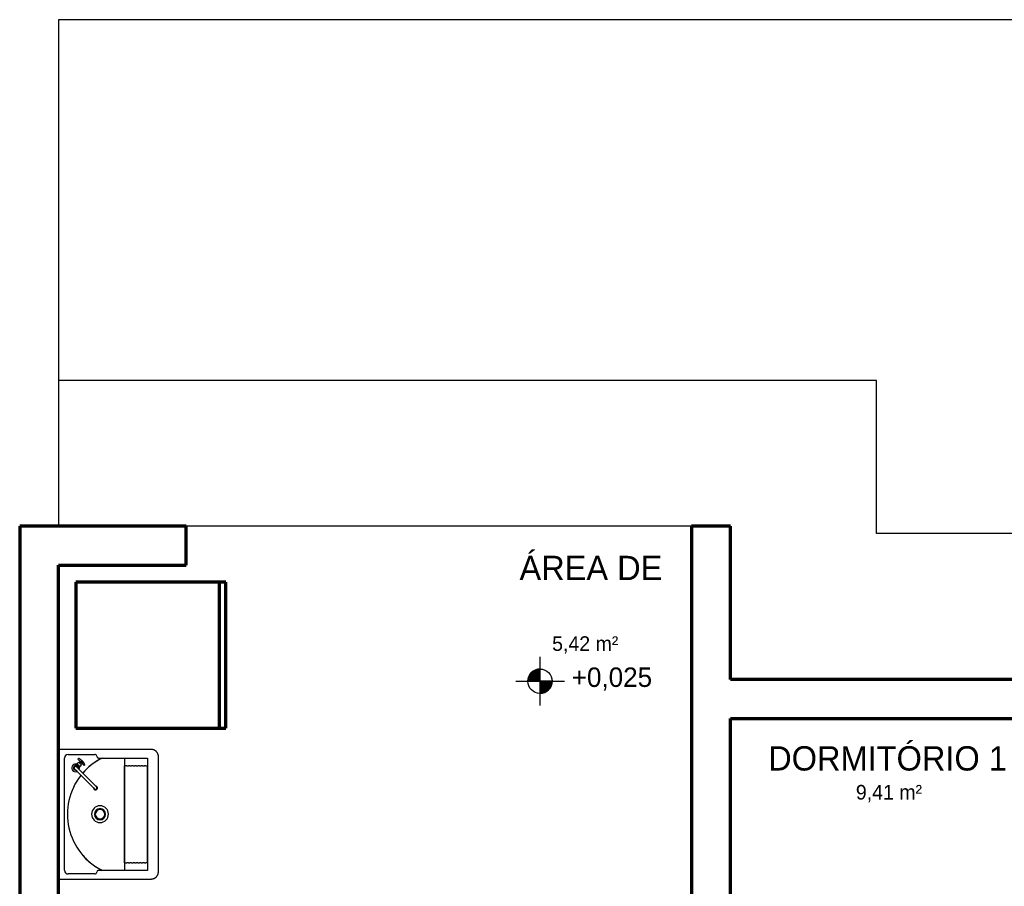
# Model space of a CAD drawing. Header units: millimetres. Extents: x -20654 to 2526, y -8238 to 977.
# Tile 62 of 219: x -10340.84 to -10336.8, y -4111.06 to -4107.5. Entities that reach past the tile are written whole.
import ezdxf

# ---------------------------------------------------------------- set-up
doc = ezdxf.new("R2010")
doc.units = ezdxf.units.MM
for name, color, linetype in [('01 CONTORNO', 8, 'Continuous'), ('01 CONTORNO_dwg', 252, 'Continuous'), ('A-FLOR', 252, 'Continuous'), ('ARQ_ELEMENTS', 253, 'Continuous'), ('TEXTO', 251, 'Continuous')]:
    doc.layers.add(name, color=color, linetype=linetype)
doc.styles.add('Century Gothic', font='GOTHIC.TTF', dxfattribs={"height": 60})
doc.styles.add('Century Gothic_1', font='GOTHIC.TTF', dxfattribs={"height": 100})
doc.styles.add('Century Gothic_2', font='GOTHIC.TTF', dxfattribs={"height": 80})

# ---------------------------------------------------------------- blocks, each defined once
blk = doc.blocks.new('Elevações de ponto - Cota de elevação - Alvo_OTÁVIO-2012-708563-PLANTA')
at = {"layer": 'TEXTO'}
h = blk.add_hatch(color=256, dxfattribs=at)
edge = h.paths.add_edge_path(flags=0)
edge.add_line((2, 1), (1, 1))
edge.add_arc((2, 1), 1, 90, 180, ccw=False)
edge.add_line((2, 2), (2, 1))
h = blk.add_hatch(color=256, dxfattribs=at)
edge = h.paths.add_edge_path(flags=0)
edge.add_line((2, 1), (3, 1))
edge.add_arc((2, 1), 1, 270, 360, ccw=False)
edge.add_line((2, 0), (2, 1))
for p, q in [((2, -1), (2, 3)), ((2, 1), (2, 2)), ((0, 1), (4, 1)), ((1, 1), (2, 1)), ((2, 1), (2, 0)), ((3, 1), (2, 1))]:
    blk.add_line(p, q, dxfattribs=at)
blk.add_circle((2, 1), 1, dxfattribs=at)
for start, end in [(90, 180), (270, 360)]:
    blk.add_arc((2, 1), 1, start, end, dxfattribs=at)
blk = doc.blocks.new('terreo')
at = {"layer": '01 CONTORNO', "color": 8}
for p, q in [((-16397.2, -1022.1), (-16777.2, -1022.1)), ((-16738.5, -1042.9), (-16629.1, -1042.9)), ((-16753.5, -1519.4), (-16753.5, -1057.9)), ((-16613.1, -1057.7), (-16411.6, -1057.7)), ((-16598.7, -1058), (-16598.7, -1057.7)), ((-16507.2, -1057.7), (-16507.2, -1519.6)), ((-16507.1, -1089.1), (-16505.3, -1089.1)), ((-16507.1, -1488.1), (-16507.1, -1089.1)), ((-16497.6, -1089.1), (-16505.2, -1089.1)), ((-16497.6, -1089.1), (-16490.3, -1089.1)), ((-16484.5, -1089.1), (-16490.3, -1089.1)), ((-16484.5, -1089.1), (-16477.3, -1089.1)), ((-16471.4, -1089.1), (-16477.3, -1089.1)), ((-16471.4, -1089.1), (-16464.2, -1089.1)), ((-16458.4, -1089.1), (-16464.2, -1089.1)), ((-16458.4, -1089.1), (-16451.2, -1089.1)), ((-16445.3, -1089.1), (-16451.2, -1089.1)), ((-16445.3, -1089.1), (-16438.1, -1089.1)), ((-16432.3, -1089.1), (-16438.1, -1089.1)), ((-16432.3, -1089.1), (-16425, -1089.1)), ((-16419.2, -1089.1), (-16425, -1089.1)), ((-16419.2, -1089.1), (-16414.1, -1089.1)), ((-16414.1, -1089.1), (-16413.3, -1089.1)), ((-16413.3, -1089.1), (-16413.3, -1488.1)), ((-16411.6, -1057.7), (-16411.6, -1519.6)), ((-16367.2, -1525.1), (-16367.2, -1052.1)), ((-16505.3, -1488.1), (-16507.1, -1488.1)), ((-16505.2, -1488.1), (-16497.6, -1488.1)), ((-16490.3, -1488.1), (-16497.6, -1488.1)), ((-16490.3, -1488.1), (-16484.5, -1488.1)), ((-16477.3, -1488.1), (-16484.5, -1488.1)), ((-16477.3, -1488.1), (-16471.4, -1488.1)), ((-16464.2, -1488.1), (-16471.4, -1488.1)), ((-16464.2, -1488.1), (-16458.4, -1488.1)), ((-16451.2, -1488.1), (-16458.4, -1488.1)), ((-16451.2, -1488.1), (-16445.3, -1488.1)), ((-16438.1, -1488.1), (-16445.3, -1488.1)), ((-16438.1, -1488.1), (-16432.3, -1488.1)), ((-16425, -1488.1), (-16432.3, -1488.1)), ((-16425, -1488.1), (-16419.2, -1488.1)), ((-16414.1, -1488.1), (-16419.2, -1488.1)), ((-16413.3, -1488.1), (-16414.1, -1488.1)), ((-16629.1, -1534.4), (-16738.5, -1534.4)), ((-16411.6, -1519.6), (-16613.1, -1519.6)), ((-16598.7, -1519.6), (-16598.7, -1519.3)), ((-16777.2, -1555.1), (-16397.2, -1555.1))]:
    blk.add_line(p, q, dxfattribs=at)
at = {"layer": '01 CONTORNO'}
for p, q in [((-16712.9, -1091.2), (-16704.7, -1083)), ((-16702.9, -1081.3), (-16704.6, -1083.1)), ((-16702.2, -1082.1), (-16702.9, -1081.3)), ((-16698.8, -1077.4), (-16702.2, -1080.9)), ((-16702.2, -1080.9), (-16701.6, -1081.5)), ((-16701.6, -1081.5), (-16702.2, -1082.1)), ((-16702.2, -1082.1), (-16691.3, -1093)), ((-16690.7, -1092.4), (-16701.6, -1081.5)), ((-16698, -1078.2), (-16698.8, -1077.4)), ((-16694.4, -1074.6), (-16698, -1078.2)), ((-16695.1, -1060.1), (-16697.9, -1062.9)), ((-16697.9, -1062.9), (-16688.9, -1072)), ((-16692.2, -1076.8), (-16694.4, -1074.6)), ((-16688.9, -1072), (-16692.3, -1075.5)), ((-16692.3, -1075.5), (-16691.6, -1076.2)), ((-16691.6, -1076.2), (-16692.2, -1076.8)), ((-16692.2, -1076.8), (-16686, -1083)), ((-16685.4, -1082.4), (-16691.6, -1076.2)), ((-16690.1, -1093), (-16686.6, -1089.6)), ((-16688.9, -1072), (-16681.2, -1079.7)), ((-16682.4, -1068.3), (-16687.5, -1073.3)), ((-16687.4, -1088.8), (-16683.8, -1085.2)), ((-16686.6, -1089.6), (-16687.4, -1088.8)), ((-16686, -1083), (-16685.4, -1082.4)), ((-16683.8, -1085.2), (-16686, -1083)), ((-16685.4, -1082.4), (-16684.7, -1083.1)), ((-16684.7, -1083.1), (-16681.2, -1079.7)), ((-16677.3, -1073.1), (-16682.5, -1078.3)), ((-16681.2, -1079.7), (-16672.1, -1088.7)), ((-16672.1, -1088.7), (-16669.3, -1085.9)), ((-16701.8, -1113.1), (-16712.1, -1102.9)), ((-16693.1, -1104.5), (-16703.4, -1094.2)), ((-16701.8, -1113.1), (-16634, -1180.9)), ((-16692.3, -1095.5), (-16697.2, -1100.4)), ((-16625.3, -1172.3), (-16693.1, -1104.5)), ((-16692.3, -1095.5), (-16690.5, -1093.7)), ((-16691.3, -1093), (-16690.7, -1092.4)), ((-16690.5, -1093.7), (-16691.3, -1093)), ((-16690.7, -1092.4), (-16690.1, -1093)), ((-16625.3, -1172.3), (-16622, -1175.6)), ((-16634, -1180.9), (-16630.7, -1184.2))]:
    blk.add_line(p, q, dxfattribs=at)
at = {"layer": '01 CONTORNO', "color": 8}
for points in [[(-16367.2, -1052.1), (-16367.3, -1050.9), (-16367.3, -1049.7), (-16367.5, -1048.5), (-16367.6, -1047.4), (-16367.8, -1046.2), (-16368.1, -1045), (-16368.4, -1043.8), (-16368.8, -1042.7), (-16369.2, -1041.6), (-16369.6, -1040.4), (-16370.1, -1039.4), (-16370.6, -1038.3), (-16371.2, -1037.2), (-16371.8, -1036.2), (-16372.5, -1035.2), (-16373.2, -1034.2), (-16373.9, -1033.3), (-16374.7, -1032.3), (-16375.5, -1031.5), (-16376.3, -1030.6), (-16377.2, -1029.8), (-16378.1, -1029), (-16379.1, -1028.3), (-16380, -1027.6), (-16381, -1026.9), (-16382.1, -1026.3), (-16383.1, -1025.7), (-16384.2, -1025.1), (-16385.3, -1024.6), (-16386.4, -1024.2), (-16387.5, -1023.8), (-16388.6, -1023.4), (-16389.8, -1023.1), (-16391, -1022.8), (-16392.1, -1022.6), (-16393.3, -1022.4), (-16394.5, -1022.3), (-16395.7, -1022.2), (-16396.9, -1022.1), (-16397.2, -1022.1)], [(-16397.2, -1555.1), (-16396, -1555.1), (-16394.8, -1555), (-16393.6, -1554.9), (-16392.5, -1554.7), (-16391.3, -1554.5), (-16390.1, -1554.3), (-16388.9, -1554), (-16387.8, -1553.6), (-16386.7, -1553.2), (-16385.6, -1552.8), (-16384.5, -1552.3), (-16383.4, -1551.7), (-16382.3, -1551.2), (-16381.3, -1550.5), (-16380.3, -1549.9), (-16379.3, -1549.2), (-16378.4, -1548.5), (-16377.5, -1547.7), (-16376.6, -1546.9), (-16375.7, -1546), (-16374.9, -1545.2), (-16374.1, -1544.2), (-16373.4, -1543.3), (-16372.7, -1542.3), (-16372, -1541.3), (-16371.4, -1540.3), (-16370.8, -1539.3), (-16370.2, -1538.2), (-16369.7, -1537.1), (-16369.3, -1536), (-16368.9, -1534.9), (-16368.5, -1533.7), (-16368.2, -1532.6), (-16367.9, -1531.4), (-16367.7, -1530.2), (-16367.5, -1529), (-16367.4, -1527.9), (-16367.3, -1526.7), (-16367.2, -1525.5), (-16367.2, -1525.1)]]:
    blk.add_lwpolyline(points, dxfattribs=at)
for centre, radius, start, end in [((-16738.5, -1057.9), 15, 90, 180), ((-16629.1, -1051.2), 8.38, 4.2997, 90), ((-16613.1, -1050), 7.66, 184.2997, 270), ((-16483.4, -1288.6), 257.9, 116.5577, 139.0318), ((-16483.4, -1288.6), 257.9, 129.1922, 139.0314), ((-16483.4, -1288.6), 257.9, 116.4218, 123.5462), ((-16613.1, -1050), 7.66, 241.4332, 270), ((-16483.4, -1288.6), 257.9, 116.4218, 116.5577), ((-16483.4, -1288.6), 257.9, 141.9346, 243.4423), ((-16607.2, -1288.6), 34.6, 0, 180), ((-16607.2, -1288.6), 34.6, 180, 0), ((-16607.2, -1288.6), 23, 0, 180), ((-16607.2, -1288.6), 23, 180, 0), ((-16607.2, -1288.6), 19.3, 0, 180), ((-16607.2, -1288.6), 19.3, 180, 0), ((-16483.4, -1288.6), 257.9, 218.1469, 230.8078), ((-16738.5, -1519.4), 15, 180, 270), ((-16629.1, -1526), 8.38, 270, 355.7003), ((-16483.4, -1288.6), 257.9, 236.4538, 243.5782), ((-16613.1, -1527.2), 7.66, 90, 175.7003), ((-16613.1, -1527.2), 7.66, 90, 118.5668), ((-16483.4, -1288.6), 257.9, 243.4423, 243.5782)]:
    blk.add_arc(centre, radius, start, end, dxfattribs=at)
at = {"layer": '01 CONTORNO'}
for centre, radius, start, end in [((-16707.7, -1098.5), 15.8, 135, 292.169), ((-16707.7, -1098.5), 15.8, 78.7501, 135), ((-16707.7, -1098.5), 8.94, 358.2171, 271.7829), ((-16700.5, -1106.1), 19.3, 115.6394, 129.83), ((-16704.2, -1100.3), 12.5, 87.7237, 112.2763), ((-16704, -1095.4), 7.65, 48.2763, 87.7237), ((-16705.2, -1095), 8.27, 1.6245, 40.3755), ((-16694.6, -1060.6), 0.702, 62.5666, 135), ((-16721.4, -1112.2), 58.8, 45, 62.5666), ((-16721.4, -1112.2), 56.1, 41.4132, 48.5868), ((-16721.4, -1112.2), 58.8, 27.4334, 45), ((-16669.7, -1085.4), 0.702, 315, 27.4334), ((-16707.7, -1098.5), 6.12, 45, 225), ((-16707.7, -1095.1), 10.8, 335.089, 1.6245), ((-16707.7, -1098.5), 15.8, 337.831, 11.2499), ((-16626.2, -1180), 7.88, 196.5421, 73.4579), ((-16627.4, -1182.6), 10.5, 45.0199, 78.6739), ((-16623.7, -1178.9), 10.5, 191.3261, 225), ((-16625.5, -1180.7), 7.88, 225, 45.0265), ((-16626.3, -1179.9), 6.12, 225, 45)]:
    blk.add_arc(centre, radius, start, end, dxfattribs=at)
at = {"layer": '01 CONTORNO_dwg'}
blk.add_line((-16777.2, 1977.8), (-16777.2, -105.1), dxfattribs=at)
at = {"layer": '01 CONTORNO_dwg', "lineweight": 70}
for p, q in [((-16937.2, -105.1), (-16937.2, -8945.1)), ((-16253.4, -105.1), (-16937.2, -105.1)), ((-16253.4, -265.1), (-16253.4, -105.1)), ((-14017.2, -105.1), (-14177.2, -105.1)), ((-14177.2, -105.1), (-14177.2, -2265.1)), ((-14017.2, -735.1), (-14017.2, -105.1)), ((-16777.2, -2265.1), (-16777.2, -265.1)), ((-16777.2, -265.1), (-16253.4, -265.1)), ((-16707.2, -335.1), (-16707.2, -935.1)), ((-16090.8, -335.1), (-16707.2, -335.1)), ((-16117.2, -335.1), (-16117.2, -935.1)), ((-16090.8, -935.1), (-16090.8, -335.1)), ((-9937.2, -735.1), (-14017.2, -735.1)), ((-14017.2, -3295.1), (-14017.2, -895.1)), ((-14017.2, -895.1), (-10097.2, -895.1)), ((-16707.2, -935.1), (-16090.8, -935.1))]:
    blk.add_line(p, q, dxfattribs=at)
at = {"layer": '01 CONTORNO_dwg'}
blk.add_lwpolyline([(-16777.2, -14445.1), (-6777.2, -14445.1), (-6777.2, 1977.8), (-16777.2, 1977.8)], dxfattribs=at)
at = {"layer": 'A-FLOR'}
for p, q in [((-13417.2, 494.9), (-16777.2, 494.9)), ((-13417.2, -135.1), (-13417.2, 494.9)), ((-14177.2, -105.1), (-16253.4, -105.1)), ((-9437.2, -135.1), (-13417.2, -135.1))]:
    blk.add_line(p, q, dxfattribs=at)
at = {"layer": 'ARQ_ELEMENTS', "xscale": 49.99999999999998, "yscale": 49.99999999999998, "zscale": 49.99999999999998}
blk.add_blockref('Elevações de ponto - Cota de elevação - Alvo_OTÁVIO-2012-708563-PLANTA', (-14899.4, -792), dxfattribs=at)
at = {"layer": '01 CONTORNO_dwg', "attachment_point": 1}
for s, insert, char_height, width, style in [('ÁREA DE', (-14883.8, -226.2), 100, 697.468, 'Century Gothic_1'), ('5,42 m²', (-14749.7, -557.2), 60, 376.793, 'Century Gothic'), ('DORMITÓRIO 1', (-13862, -1009.1), 100, 1250.632, 'Century Gothic_1'), ('9,41 m²', (-13501.8, -1168.2), 60, 376.793, 'Century Gothic')]:
    blk.add_mtext(s, dxfattribs=dict(at, insert=insert, char_height=char_height, width=width, style=style))
at = {"layer": '01 CONTORNO_dwg', "insert": (-14669, -685.4), "char_height": 80, "width": 406.957, "attachment_point": 1, "line_spacing_factor": 0.984502, "style": 'Century Gothic_2'}
blk.add_mtext('+0,025', dxfattribs=at)

msp = doc.modelspace()

# ---------------------------------------------------------------- block references
at = {"layer": '01 CONTORNO_dwg', "xscale": 0.001, "yscale": 0.001, "zscale": 0.001}
msp.add_blockref('terreo', (-10323.9053, -4109.4742), dxfattribs=at)

doc.saveas('drawing.dxf')
